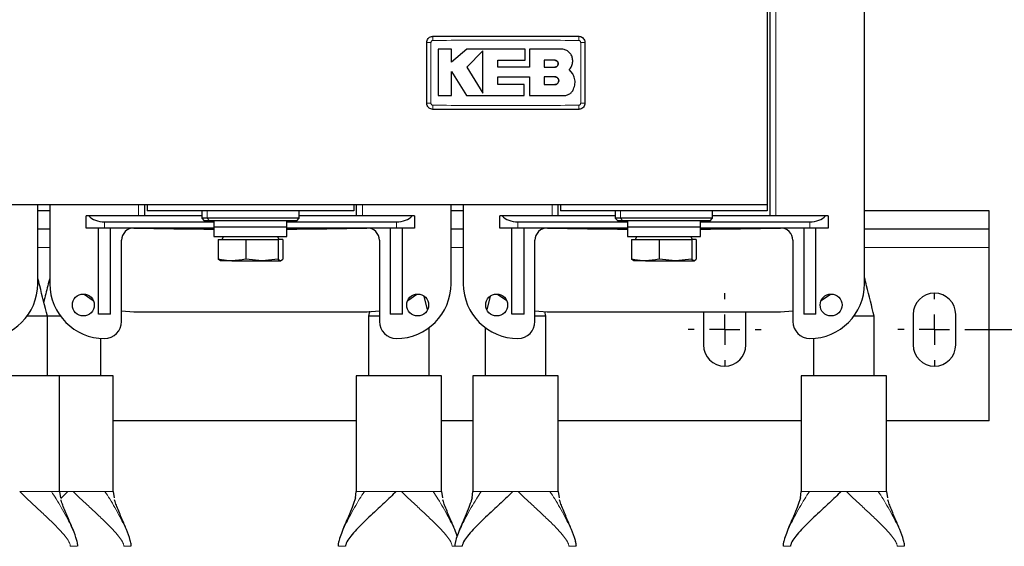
# Model space of a CAD drawing. Header units: millimetres. Extents: x 5 to 418, y 2 to 292.
# Tile 3 of 20: x 76 to 157, y 70 to 113. Entities that reach past the tile are written whole.
import ezdxf

# ---------------------------------------------------------------- set-up
doc = ezdxf.new("R2010")
doc.units = ezdxf.units.MM
doc.layers.add('SLD-0', color=7, linetype='Continuous')
doc.styles.add('SLDTEXTSTYLE0', font='TXT', dxfattribs={"width": 0.605})
doc.dimstyles.new('SLDDIMSTYLE0', dxfattribs={"dimtxt": 3.5, "dimasz": 3.302, "dimexe": 0, "dimexo": 0.0625, "dimgap": 0.875, "dimtad": 1, "dimlfac": 2, "dimrnd": 1e-09, "dimzin": 12, "dimdsep": 46, "dimtxsty": 'SLDTEXTSTYLE0', "dimsah": 1, "dimcen": 0.09, "dimadec": 0, "dimazin": 3, "dimtfac": 1, "dimtofl": 0, "dimtmove": 0, "dimatfit": 3, "dimfxl": 1, "dimfrac": 2, "dimtolj": 1, "dimtzin": 12, "dimarcsym": 0})

# ---------------------------------------------------------------- blocks, each defined once
blk = doc.blocks.new('_D_6')
at = {"layer": 'SLD-0'}
for p, q in [((154.122, 129.989), (166.622, 129.989)), ((165.622, 129.989), (165.622, 87.789)), ((154.122, 87.789), (166.622, 87.789))]:
    blk.add_line(p, q, dxfattribs=at)
for points in [[(165.622, 129.989), (165.114, 126.687), (166.13, 126.687)], [(165.622, 87.789), (166.13, 91.091), (165.114, 91.091)]]:
    blk.add_solid(points, dxfattribs=at)
at = {"layer": 'SLD-0', "insert": (161.11, 104.211), "char_height": 3.5, "attachment_point": 1, "rotation": 90, "style": 'SLDTEXTSTYLE0'}
blk.add_mtext('84,4', dxfattribs=at)
blk = doc.blocks.new('SW_CENTERMARKSYMBOL_2')
at = {"layer": 'SLD-0', "color": 0}
for p, q in [((0, 2.5), (0, 3)), ((0, 0), (0, 1.25)), ((-2.5, 0), (-3, 0)), ((0, 0), (-1.25, 0)), ((0, 0), (0, -1.25)), ((0, 0), (1.25, 0)), ((2.5, 0), (3, 0)), ((0, -2.5), (0, -3))]:
    blk.add_line(p, q, dxfattribs=at)
blk = doc.blocks.new('SW_CENTERMARKSYMBOL_7')
at = {"layer": 'SLD-0', "color": 0}
for p, q in [((0, 2.5), (0, 3)), ((0, 0), (0, 1.25)), ((-2.5, 0), (-3, 0)), ((0, 0), (-1.25, 0)), ((0, 0), (0, -1.25)), ((0, 0), (1.25, 0)), ((2.5, 0), (3, 0)), ((0, -2.5), (0, -3))]:
    blk.add_line(p, q, dxfattribs=at)

msp = doc.modelspace()

# ---------------------------------------------------------------- linework, layer by layer
at = {"color": 7, "linetype": 'Continuous', "lineweight": 25}
for p, q in [((145.3718, 91.5643), (145.3718, 126.2143)), ((137.5718, 120.6393), (137.5718, 97.1393)), ((137.3718, 119.7393), (137.3718, 98.0393)), ((111.4163, 110.8289), (110.3166, 110.8289)), ((111.4163, 109.7625), (111.4163, 110.8289)), ((112.6677, 110.8289), (111.4163, 109.7625)), ((117.4665, 110.8289), (112.6677, 110.8289)), ((113.9794, 110.7099), (112.6677, 109.3606)), ((117.4665, 109.9257), (117.4665, 110.8289)), ((117.814, 110.8289), (117.814, 109.349)), ((120.4589, 110.8289), (117.814, 110.8289)), ((112.6677, 109.3606), (113.9794, 107.2049)), ((115.2242, 109.9257), (117.4665, 109.9257)), ((115.2242, 109.349), (115.2242, 109.9257)), ((117.814, 109.349), (115.2242, 109.349)), ((119.904, 109.9186), (119.0334, 109.9186)), ((119.0334, 109.9186), (119.0334, 109.3606)), ((119.0334, 109.3606), (119.904, 109.3606)), ((111.4156, 109.0117), (112.6262, 107.0222)), ((111.4156, 107.0222), (111.4156, 109.0117)), ((115.2249, 108.5617), (117.814, 108.5617)), ((115.2249, 107.9242), (115.2249, 108.5617)), ((117.814, 108.5617), (117.814, 107.0222)), ((119.0334, 108.5617), (119.0334, 107.9242)), ((119.904, 108.5617), (119.0334, 108.5617)), ((121.3723, 108.8052), (121.0876, 109.1576)), ((117.3766, 107.9242), (115.2249, 107.9242)), ((117.3766, 107.0222), (117.3766, 107.9242)), ((119.0334, 107.9242), (119.904, 107.9242)), ((110.3166, 107.0222), (111.4156, 107.0222)), ((112.6262, 107.0222), (117.3766, 107.0222)), ((117.814, 107.0222), (120.6526, 107.0222)), ((137.3718, 98.0393), (52.3718, 98.0393)), ((77.3718, 91.5643), (77.3718, 98.0393)), ((78.3718, 98.0393), (78.3718, 91.5643)), ((86.1718, 97.1393), (86.1718, 98.0393)), ((86.3718, 98.0393), (86.3718, 97.5393)), ((103.3718, 98.0393), (103.3718, 97.5393)), ((103.5718, 98.0393), (103.5718, 97.1393)), ((111.3718, 91.5643), (111.3718, 98.0393)), ((112.3718, 98.0393), (112.3718, 91.5643)), ((120.1718, 97.1393), (120.1718, 98.0393)), ((120.3718, 98.0393), (120.3718, 97.5393)), ((137.3718, 98.0393), (137.3718, 97.5393)), ((78.3718, 97.5393), (77.3718, 97.5393)), ((103.3718, 97.5393), (86.3718, 97.5393)), ((90.8718, 97.5393), (90.8718, 96.9393)), ((98.8718, 96.9393), (98.8718, 97.5393)), ((112.3718, 97.5393), (111.3718, 97.5393)), ((137.3718, 97.5393), (120.3718, 97.5393)), ((124.8718, 97.5393), (124.8718, 96.9393)), ((132.8718, 96.9393), (132.8718, 97.5393)), ((155.6218, 97.5393), (145.3718, 97.5393)), ((155.6218, 96.0393), (155.6218, 97.5393)), ((81.3718, 96.1393), (81.3718, 97.1393)), ((81.5727, 97.1393), (81.3718, 97.1393)), ((90.8718, 97.1393), (81.5727, 97.1393)), ((82.8718, 96.6393), (91.8718, 96.6393)), ((90.8718, 96.9393), (91.0718, 96.7393)), ((91.3136, 96.9393), (90.8718, 96.9393)), ((91.4915, 96.7393), (91.0718, 96.7393)), ((98.8718, 96.9393), (91.3136, 96.9393)), ((98.6718, 96.7393), (91.4915, 96.7393)), ((91.8718, 96.7393), (91.8718, 96.2393)), ((97.8718, 96.2393), (97.8718, 96.7393)), ((97.8718, 96.6393), (106.8718, 96.6393)), ((98.6718, 96.7393), (98.8718, 96.9393)), ((108.1708, 97.1393), (98.8718, 97.1393)), ((108.3718, 97.1393), (108.1708, 97.1393)), ((108.3718, 97.1393), (108.3718, 96.1393)), ((115.3718, 96.1393), (115.3718, 97.1393)), ((115.5727, 97.1393), (115.3718, 97.1393)), ((124.8718, 97.1393), (115.5727, 97.1393)), ((116.8718, 96.6393), (125.8718, 96.6393)), ((124.8718, 96.9393), (125.0718, 96.7393)), ((125.3136, 96.9393), (124.8718, 96.9393)), ((125.4915, 96.7393), (125.0718, 96.7393)), ((132.8718, 96.9393), (125.3136, 96.9393)), ((132.6718, 96.7393), (125.4915, 96.7393)), ((125.8718, 96.7393), (125.8718, 96.2393)), ((131.8718, 96.2393), (131.8718, 96.7393)), ((131.8718, 96.6393), (140.8718, 96.6393)), ((132.6718, 96.7393), (132.8718, 96.9393)), ((142.1708, 97.1393), (132.8718, 97.1393)), ((142.3718, 97.1393), (142.1708, 97.1393)), ((142.3718, 97.1393), (142.3718, 96.1393)), ((78.3718, 96.0393), (77.3718, 96.0393)), ((82.8718, 96.1393), (81.3718, 96.1393)), ((82.3718, 89.0643), (82.3718, 96.1393)), ((91.8718, 96.1393), (82.8718, 96.1393)), ((83.3718, 89.0643), (83.3718, 96.1393)), ((91.8718, 96.2393), (91.8718, 95.4393)), ((91.8718, 96.2393), (97.8718, 96.2393)), ((97.8718, 95.4393), (97.8718, 96.2393)), ((106.8718, 96.1393), (97.8718, 96.1393)), ((106.3718, 96.1393), (106.3718, 89.0643)), ((108.3718, 96.1393), (106.8718, 96.1393)), ((107.3718, 89.0643), (107.3718, 96.1393)), ((112.3718, 96.0393), (111.3718, 96.0393)), ((116.8718, 96.1393), (115.3718, 96.1393)), ((116.3718, 89.0643), (116.3718, 96.1393)), ((125.8718, 96.1393), (116.8718, 96.1393)), ((117.3718, 89.0643), (117.3718, 96.1393)), ((125.8718, 96.2393), (125.8718, 95.4393)), ((125.8718, 96.2393), (131.8718, 96.2393)), ((131.8718, 95.4393), (131.8718, 96.2393)), ((140.8718, 96.1393), (131.8718, 96.1393)), ((140.3718, 96.1393), (140.3718, 89.0643)), ((142.3718, 96.1393), (140.8718, 96.1393)), ((141.3718, 89.0643), (141.3718, 96.1393)), ((155.6218, 96.0393), (145.3718, 96.0393)), ((155.6218, 94.5393), (155.6218, 96.0393)), ((84.2718, 88.4643), (84.2718, 95.1371)), ((91.8718, 95.4393), (97.8718, 95.4393)), ((92.2031, 95.1893), (92.2031, 93.5801)), ((92.2031, 95.1893), (94.4906, 95.1893)), ((92.6518, 95.4393), (92.5074, 95.1893)), ((94.4906, 95.1893), (94.4906, 93.5801)), ((94.4906, 95.1893), (97.1593, 95.1893)), ((97.2361, 95.1893), (97.0918, 95.4393)), ((97.1593, 95.1893), (97.1593, 93.5801)), ((97.5405, 95.1893), (97.1593, 95.1893)), ((97.5405, 95.1893), (97.5405, 93.5801)), ((105.4718, 95.1371), (105.4718, 88.4643)), ((118.2718, 88.4643), (118.2718, 95.1371)), ((125.8718, 95.4393), (131.8718, 95.4393)), ((126.2031, 95.1893), (126.2031, 93.5801)), ((126.2031, 95.1893), (128.4906, 95.1893)), ((126.6518, 95.4393), (126.5074, 95.1893)), ((128.4906, 95.1893), (128.4906, 93.5801)), ((128.4906, 95.1893), (131.1593, 95.1893)), ((131.2361, 95.1893), (131.0918, 95.4393)), ((131.1593, 95.1893), (131.1593, 93.5801)), ((131.5405, 95.1893), (131.1593, 95.1893)), ((131.5405, 95.1893), (131.5405, 93.5801)), ((139.4718, 95.1371), (139.4718, 88.4643)), ((155.6218, 80.2893), (155.6218, 94.5393)), ((92.3937, 93.4393), (92.2031, 93.5801)), ((93.3468, 93.4393), (92.3718, 93.4393)), ((93.3468, 93.4393), (95.825, 93.4393)), ((95.825, 93.4393), (94.4906, 93.5801)), ((97.1593, 93.5801), (95.825, 93.4393)), ((95.825, 93.4393), (97.3499, 93.4393)), ((97.1593, 93.5801), (97.3499, 93.4393)), ((97.3499, 93.4393), (97.5405, 93.5801)), ((126.3937, 93.4393), (126.2031, 93.5801)), ((127.3468, 93.4393), (126.3718, 93.4393)), ((127.3468, 93.4393), (129.825, 93.4393)), ((129.825, 93.4393), (128.4906, 93.5801)), ((131.1593, 93.5801), (129.825, 93.4393)), ((129.825, 93.4393), (131.3499, 93.4393)), ((131.1593, 93.5801), (131.3499, 93.4393)), ((131.3499, 93.4393), (131.5405, 93.5801)), ((81.1819, 90.7123), (81.9437, 90.181)), ((107.7998, 90.181), (108.5617, 90.7123)), ((115.1819, 90.7123), (115.9437, 90.181)), ((141.7998, 90.181), (142.5617, 90.7123)), ((109.4322, 89.4445), (109.1612, 90.5196)), ((114.5824, 90.5196), (114.3113, 89.4445)), ((84.2718, 89.3417), (85.2718, 89.2643)), ((85.2718, 89.2643), (104.4718, 89.2643)), ((104.4718, 89.2643), (105.4718, 89.3417)), ((104.6744, 89.2975), (104.5716, 88.8893)), ((118.2718, 89.3417), (119.2718, 89.2643)), ((119.172, 88.8893), (119.0705, 89.2922)), ((119.2718, 89.2643), (138.4718, 89.2643)), ((132.1363, 89.2643), (132.1218, 89.0393)), ((135.6218, 89.0393), (135.6073, 89.2643)), ((138.4718, 89.2643), (139.4718, 89.3417)), ((78.1718, 88.8893), (76.4904, 88.8893)), ((78.1718, 83.9893), (78.1718, 88.9448)), ((79.2532, 88.8893), (78.1718, 88.8893)), ((83.3718, 89.0643), (82.3718, 89.0643)), ((104.5719, 88.9448), (104.5719, 83.9893)), ((105.4718, 88.8893), (104.5719, 88.8893)), ((106.3718, 89.0643), (106.3718, 89.0644)), ((107.3718, 89.0643), (106.3718, 89.0643)), ((107.3718, 89.0644), (107.3718, 89.0643)), ((117.3718, 89.0643), (116.3718, 89.0643)), ((119.1717, 88.8893), (118.2718, 88.8893)), ((119.1717, 83.9893), (119.1717, 88.9448)), ((132.1218, 89.0393), (132.1218, 86.5393)), ((135.6218, 86.5393), (135.6218, 89.0393)), ((141.3718, 89.0643), (140.3718, 89.0643)), ((146.1718, 88.8893), (144.4904, 88.8893)), ((146.1718, 83.9893), (146.1718, 88.9448)), ((149.3718, 89.0393), (149.3718, 86.5393)), ((152.8718, 86.5393), (152.8718, 89.0393)), ((109.5719, 83.9893), (109.5719, 87.9644)), ((114.1717, 87.9644), (114.1717, 83.9893)), ((82.5718, 83.9893), (82.5718, 87.0744)), ((141.1718, 87.0744), (141.1718, 83.9893)), ((79.1718, 83.9893), (72.1718, 83.9893)), ((79.1718, 74.4828), (79.1718, 83.9893)), ((83.5718, 83.9893), (79.1718, 83.9893)), ((83.5718, 74.4828), (83.5718, 83.9893)), ((103.5719, 83.9893), (103.5719, 74.4828)), ((110.5719, 83.9893), (103.5719, 83.9893)), ((110.5719, 74.4828), (110.5719, 83.9893)), ((113.1717, 83.9893), (113.1717, 74.4828)), ((120.1717, 83.9893), (113.1717, 83.9893)), ((120.1717, 74.4828), (120.1717, 83.9893)), ((140.1718, 83.9893), (140.1718, 74.4828)), ((147.1718, 83.9893), (140.1718, 83.9893)), ((147.1718, 74.4828), (147.1718, 83.9893)), ((103.5719, 80.2893), (83.5718, 80.2893)), ((113.1717, 80.2893), (110.5719, 80.2893)), ((140.1718, 80.2893), (120.1717, 80.2893)), ((155.6218, 80.2893), (147.1718, 80.2893)), ((79.1718, 74.4893), (79.2601, 73.9741)), ((83.5718, 74.4893), (83.6601, 73.9741)), ((103.4984, 73.973), (103.5719, 74.4893)), ((110.5719, 74.4893), (110.6602, 73.9741)), ((113.0983, 73.973), (113.1717, 74.4893)), ((120.1717, 74.4893), (120.26, 73.9741)), ((140.0983, 73.973), (140.1718, 74.4893)), ((147.1718, 74.4893), (147.2601, 73.9741))]:
    msp.add_line(p, q, dxfattribs=at)
at = {"color": 7, "linetype": 'Continuous', "lineweight": 18}
for p, q in [((138.0718, 120.6393), (138.0718, 97.1393)), ((85.6718, 97.1393), (85.6718, 98.0393)), ((104.0718, 98.0393), (104.0718, 97.1393)), ((119.6718, 97.1393), (119.6718, 98.0393)), ((91.3136, 97.5393), (91.3136, 96.9393)), ((125.3136, 97.5393), (125.3136, 96.9393)), ((82.8718, 96.1393), (82.8718, 96.6393)), ((91.4915, 96.7393), (91.3136, 96.9393)), ((106.8718, 96.1393), (106.8718, 96.6393)), ((116.8718, 96.1393), (116.8718, 96.6393)), ((125.4915, 96.7393), (125.3136, 96.9393)), ((140.8718, 96.1393), (140.8718, 96.6393)), ((78.3718, 94.5393), (77.3718, 94.5393)), ((112.3718, 94.5393), (111.3718, 94.5393)), ((155.6218, 94.5393), (145.3718, 94.5393)), ((78.5033, 74.4893), (78.6176, 74.4893)), ((79.1718, 74.4893), (79.852, 74.4893)), ((79.852, 74.4893), (80.2916, 74.4893)), ((82.9033, 74.4893), (83.0176, 74.4893)), ((104.1261, 74.4893), (104.2403, 74.4893)), ((106.8521, 74.4893), (107.2916, 74.4893)), ((109.9034, 74.4893), (110.0177, 74.4893)), ((113.7259, 74.4893), (113.8401, 74.4893)), ((116.4519, 74.4893), (116.8915, 74.4893)), ((119.5033, 74.4893), (119.6175, 74.4893)), ((140.726, 74.4893), (140.8402, 74.4893)), ((143.452, 74.4893), (143.8916, 74.4893)), ((146.5033, 74.4893), (146.6176, 74.4893))]:
    msp.add_line(p, q, dxfattribs=at)
at = {"color": 7, "linetype": 'Continuous', "lineweight": 25}
for centre in [(81.1218, 89.8143), (108.6218, 89.8143), (115.1218, 89.8143), (142.6218, 89.8143)]:
    msp.add_circle(centre, 0.9, dxfattribs=at)
at = {"color": 7, "linetype": 'Continuous', "lineweight": 18}
for centre, radius, start, end in [((116.9113, 111.6304), 7.0443, 177.893356, 180.691343), ((114.8361, 111.6304), 7.0405, 359.308295, 2.107774), ((109.6307, 104.1465), 7.2475, 89.32804, 92.047543), ((122.1128, 104.1513), 7.2426, 87.951097, 90.672402), ((109.6307, 113.6274), 7.2426, 267.951097, 270.672402), ((116.9075, 106.1483), 7.0405, 179.308295, 182.107774), ((114.8322, 106.1483), 7.0443, 357.893356, 0.691343), ((122.1128, 113.6322), 7.2475, 269.32804, 272.047543)]:
    msp.add_arc(centre, radius, start, end, dxfattribs=at)
at = {"color": 7, "linetype": 'Continuous', "lineweight": 25}
for centre, radius, start, end in [((85.2718, 95.1371), 1, 88.833346, 180), ((94.8718, 566.5393), 470.5, 268.833346, 269.634668), ((94.8718, 566.5393), 470.5, 270.365332, 271.166654), ((104.4718, 95.1371), 1, 0, 91.166654), ((119.2718, 95.1371), 1, 88.833346, 180), ((128.8718, 566.5393), 470.5, 268.833346, 269.634668), ((128.8718, 566.5393), 470.5, 270.365332, 271.166654), ((138.4718, 95.1371), 1, 0, 91.166654), ((72.8718, 91.5643), 4.5, 270, 0), ((82.8718, 91.5643), 4.5, 180, 270), ((106.8718, 91.5643), 4.5, 270, 0), ((116.8718, 91.5643), 4.5, 180, 270), ((140.8718, 91.5643), 4.5, 270, 0), ((151.1218, 89.0393), 1.75, 0, 180), ((82.8718, 88.4643), 1.4, 270, 0), ((106.8718, 88.4643), 1.4, 180, 270), ((116.8718, 88.4643), 1.4, 270, 0), ((140.8718, 88.4643), 1.4, 180, 270), ((133.8718, 86.5393), 1.75, 180, 0), ((151.1218, 86.5393), 1.75, 180, 0)]:
    msp.add_arc(centre, radius, start, end, dxfattribs=at)
for centre, start_param, end_param in [((82.8718, 97.6393), 3.6651914, 4.712389), ((106.8718, 97.6393), 4.712389, 5.7595865), ((116.8718, 97.6393), 3.6651914, 4.712389), ((140.8718, 97.6393), 4.712389, 5.7595865)]:
    msp.add_ellipse(centre, major_axis=(1.5, 0), ratio=0.6666667, start_param=start_param, end_param=end_param, dxfattribs=at)
for points, knots in [([(109.3718, 111.3893), (109.3773, 111.4455), (109.3884, 111.558), (109.4746, 111.7078), (109.6014, 111.8209), (109.742, 111.8808), (109.8349, 111.8869), (109.8718, 111.8893)], [0, 0, 0, 0, 0.2146728, 0.4293525, 0.6440267, 0.8586958, 1, 1, 1, 1]), ([(109.8718, 111.8893), (111.8716, 111.8893), (115.8716, 111.8893), (119.8716, 111.8893), (121.8718, 111.8893)], [0, 0, 0, 0, 0.49996096, 1, 1, 1, 1]), ([(121.8718, 111.8893), (121.928, 111.8838), (122.0404, 111.8728), (122.1902, 111.7866), (122.3033, 111.6597), (122.3632, 111.5191), (122.3694, 111.4262), (122.3718, 111.3893)], [0, 0, 0, 0, 0.2146723, 0.429352, 0.6440261, 0.8586954, 1, 1, 1, 1]), ([(109.3718, 106.3893), (109.3718, 106.921), (109.3718, 108.0201), (109.3718, 109.6868), (109.3718, 110.8218), (109.3718, 111.3893)], [0, 0, 0, 0, 0.3189773, 0.6594761, 1, 1, 1, 1]), ([(122.3718, 111.3893), (122.3718, 110.8577), (122.3718, 109.7586), (122.3718, 108.0919), (122.3718, 106.9569), (122.3718, 106.3893)], [0, 0, 0, 0, 0.3189773, 0.6594761, 1, 1, 1, 1]), ([(110.3166, 110.8289), (110.3166, 110.3083), (110.3166, 109.0395), (110.3166, 107.7705), (110.3166, 107.0222)], [0, 0, 0, 0, 0.410329, 1, 1, 1, 1]), ([(113.9794, 107.2049), (113.9794, 107.7253), (113.9794, 108.8935), (113.9794, 110.062), (113.9794, 110.7099)], [0, 0, 0, 0, 0.445477, 1, 1, 1, 1]), ([(121.3723, 109.9156), (121.3622, 110.0182), (121.342, 110.2235), (121.1847, 110.4971), (120.953, 110.7037), (120.6962, 110.8133), (120.5264, 110.8245), (120.4589, 110.8289)], [0, 0, 0, 0, 0.2145899, 0.4291787, 0.6437974, 0.8584406, 1, 1, 1, 1]), ([(119.904, 109.3606), (119.9354, 109.3637), (119.9982, 109.3699), (120.0818, 109.4181), (120.1453, 109.4891), (120.1815, 109.5776), (120.1863, 109.673), (120.1593, 109.7646), (120.1035, 109.8421), (120.0254, 109.8965), (119.9545, 109.9169), (119.9137, 109.9182), (119.904, 109.9186)], [0, 0, 0, 0, 0.107578, 0.2151551, 0.3227414, 0.4302646, 0.5376805, 0.6449865, 0.7522129, 0.8594106, 0.9666404, 1, 1, 1, 1]), ([(119.904, 109.9186), (119.9353, 109.9155), (119.998, 109.9093), (120.0815, 109.8612), (120.145, 109.7905), (120.1813, 109.7021), (120.1864, 109.6069), (120.1597, 109.5153), (120.1042, 109.4377), (120.0261, 109.383), (119.955, 109.3623), (119.9138, 109.3609), (119.904, 109.3606)], [0, 0, 0, 0, 0.1073343, 0.2146721, 0.3219288, 0.4291301, 0.5363387, 0.6436098, 0.7509827, 0.8584684, 0.9660383, 1, 1, 1, 1]), ([(121.0876, 109.1576), (121.1573, 109.242), (121.2966, 109.4108), (121.3753, 109.6869), (121.3731, 109.8556), (121.3723, 109.9156)], [0, 0, 0, 0, 0.39196522, 0.78394452, 1, 1, 1, 1]), ([(119.904, 107.9242), (119.9398, 107.9277), (120.0115, 107.9348), (120.1069, 107.9897), (120.1794, 108.0706), (120.2209, 108.1716), (120.2266, 108.2804), (120.1961, 108.385), (120.1327, 108.4737), (120.0435, 108.5362), (119.9622, 108.5598), (119.9152, 108.5614), (119.904, 108.5617)], [0, 0, 0, 0, 0.1073587, 0.2147209, 0.322003, 0.4292233, 0.5364372, 0.6436972, 0.7510459, 0.8585026, 0.9660513, 1, 1, 1, 1]), ([(119.904, 108.5617), (119.9398, 108.5582), (120.0116, 108.5511), (120.1071, 108.4961), (120.1797, 108.415), (120.221, 108.3138), (120.2266, 108.2048), (120.1957, 108.1002), (120.1321, 108.0116), (120.0428, 107.9495), (119.9618, 107.9261), (119.915, 107.9246), (119.904, 107.9242)], [0, 0, 0, 0, 0.1075789, 0.2151577, 0.3227289, 0.4302244, 0.537613, 0.6449022, 0.752128, 0.8593402, 0.9665939, 1, 1, 1, 1]), ([(121.4358, 107.5481), (121.4862, 107.6887), (121.5868, 107.9698), (121.5587, 108.4203), (121.433, 108.6798), (121.3723, 108.8052)], [0, 0, 0, 0, 0.3407821, 0.6815687, 1, 1, 1, 1]), ([(120.6526, 107.0222), (120.7478, 107.0316), (120.9381, 107.0502), (121.1905, 107.1963), (121.3545, 107.375), (121.4153, 107.5045), (121.4358, 107.5481)], [0, 0, 0, 0, 0.2851253, 0.5702516, 0.8553553, 1, 1, 1, 1]), ([(109.8718, 105.8893), (109.8156, 105.8949), (109.7032, 105.9059), (109.5533, 105.9921), (109.4403, 106.119), (109.3803, 106.2596), (109.3742, 106.3525), (109.3718, 106.3893)], [0, 0, 0, 0, 0.2146723, 0.429352, 0.6440261, 0.8586954, 1, 1, 1, 1]), ([(122.3718, 106.3893), (122.3663, 106.3331), (122.3552, 106.2207), (122.269, 106.0709), (122.1422, 105.9578), (122.0016, 105.8979), (121.9087, 105.8918), (121.8718, 105.8893)], [0, 0, 0, 0, 0.2146728, 0.4293525, 0.6440267, 0.8586958, 1, 1, 1, 1]), ([(121.8718, 105.8893), (119.8719, 105.8893), (115.8719, 105.8893), (111.8719, 105.8893), (109.8718, 105.8893)], [0, 0, 0, 0, 0.49996096, 1, 1, 1, 1]), ([(93.3468, 93.4393), (93.0573, 93.4551), (92.6736, 93.476), (92.2958, 93.5596), (92.2031, 93.5801)], [0, 0, 0, 0, 0.7546146, 1, 1, 1, 1]), ([(94.4906, 93.5801), (94.4788, 93.5774), (94.1018, 93.4912), (93.7183, 93.4649), (93.3468, 93.4393)], [0, 0, 0, 0, 0.0314494, 1, 1, 1, 1]), ([(127.3468, 93.4393), (127.0573, 93.4551), (126.6736, 93.476), (126.2958, 93.5596), (126.2031, 93.5801)], [0, 0, 0, 0, 0.7546146, 1, 1, 1, 1]), ([(128.4906, 93.5801), (128.4788, 93.5774), (128.1018, 93.4912), (127.7183, 93.4649), (127.3468, 93.4393)], [0, 0, 0, 0, 0.0314494, 1, 1, 1, 1]), ([(78.1721, 88.8893), (77.9609, 89.7219), (77.6919, 90.7824), (77.4284, 91.8465), (77.3718, 92.0752)], [0, 0, 0, 0, 0.78509595, 1, 1, 1, 1]), ([(78.3718, 92.0752), (78.3152, 91.8465), (78.1505, 91.1804), (77.9822, 90.5166), (77.8718, 90.0808)], [0, 0, 0, 0, 0.343386, 1, 1, 1, 1]), ([(146.1721, 88.8893), (145.9609, 89.7219), (145.6919, 90.7824), (145.4284, 91.8465), (145.3718, 92.0752)], [0, 0, 0, 0, 0.7850959, 1, 1, 1, 1]), ([(79.852, 74.4893), (79.6921, 74.3317), (79.4866, 74.1291), (79.3082, 73.9615), (79.2686, 73.9244)], [0, 0, 0, 0, 0.7782457, 1, 1, 1, 1]), ([(80.6718, 69.9893), (80.6703, 70.0242), (80.6631, 70.1965), (80.5364, 70.6898), (80.2755, 71.3817), (79.8911, 72.2751), (79.5685, 73.0265), (79.3632, 73.5588), (79.3045, 73.7521), (79.2899, 73.8004)], [0, 0, 0, 0, 0.0214564, 0.1059283, 0.3421868, 0.5967274, 0.8713549, 0.9678498, 1, 1, 1, 1]), ([(85.0718, 69.9893), (85.0703, 70.0242), (85.0631, 70.1965), (84.9364, 70.6898), (84.6755, 71.3817), (84.2911, 72.2751), (83.9685, 73.0265), (83.7632, 73.5588), (83.7045, 73.7521), (83.6899, 73.8004)], [0, 0, 0, 0, 0.02145639, 0.10592831, 0.34218682, 0.59672738, 0.87135491, 0.96784983, 1, 1, 1, 1]), ([(103.5074, 73.9736), (103.4753, 73.8664), (103.3731, 73.5249), (103.1445, 72.9552), (102.7794, 72.1046), (102.4266, 71.2885), (102.1827, 70.5982), (102.1016, 70.2635), (102.076, 70.0995), (102.0732, 70.0242), (102.0719, 69.9893)], [0, 0, 0, 0, 0.06830157, 0.21761757, 0.42543919, 0.75187574, 0.89778645, 0.955479, 0.97935314, 1, 1, 1, 1]), ([(106.8521, 74.4893), (106.6949, 74.335), (106.3515, 73.9979), (105.8578, 73.5369), (105.3151, 73.0334), (104.7482, 72.5071), (104.1578, 71.9449), (103.6113, 71.397), (103.1536, 70.8816), (102.8592, 70.4854), (102.7267, 70.2031), (102.6928, 70.0669), (102.6899, 70.0136), (102.6885, 69.9893)], [0, 0, 0, 0, 0.0781751, 0.1708052, 0.2771574, 0.4146444, 0.5569813, 0.7123044, 0.8466449, 0.9455916, 0.9812776, 0.991458, 1, 1, 1, 1]), ([(111.8792, 70.7835), (111.8138, 70.9767), (111.6389, 71.4938), (111.2892, 72.2702), (110.9687, 73.0269), (110.7633, 73.5588), (110.7046, 73.7521), (110.6899, 73.8004)], [0, 0, 0, 0, 0.187573, 0.5019413, 0.8411179, 0.9602932, 1, 1, 1, 1]), ([(113.1072, 73.9736), (113.0752, 73.8664), (112.973, 73.5249), (112.7444, 72.9552), (112.3793, 72.1046), (112.0264, 71.2885), (111.7825, 70.5982), (111.7014, 70.2635), (111.6758, 70.0995), (111.673, 70.0242), (111.6717, 69.9893)], [0, 0, 0, 0, 0.0683016, 0.2176176, 0.4254392, 0.7518757, 0.8977864, 0.955479, 0.9793531, 1, 1, 1, 1]), ([(116.4519, 74.4893), (116.2947, 74.335), (115.9513, 73.9979), (115.4577, 73.5369), (114.915, 73.0334), (114.348, 72.5071), (113.7576, 71.9449), (113.2111, 71.397), (112.7534, 70.8816), (112.4591, 70.4854), (112.3266, 70.2031), (112.2926, 70.0669), (112.2897, 70.0136), (112.2884, 69.9893)], [0, 0, 0, 0, 0.07817512, 0.17080517, 0.2771574, 0.41464436, 0.55698126, 0.71230435, 0.84664485, 0.94559162, 0.98127761, 0.99145798, 1, 1, 1, 1]), ([(121.6717, 69.9893), (121.6702, 70.0242), (121.663, 70.1965), (121.5363, 70.6898), (121.2754, 71.3817), (120.891, 72.2751), (120.5684, 73.0265), (120.3631, 73.5588), (120.3044, 73.7521), (120.2898, 73.8004)], [0, 0, 0, 0, 0.0214564, 0.1059283, 0.3421868, 0.5967274, 0.8713549, 0.9678498, 1, 1, 1, 1]), ([(140.1073, 73.9736), (140.0753, 73.8664), (139.9731, 73.5249), (139.7445, 72.9552), (139.3793, 72.1046), (139.0265, 71.2885), (138.7826, 70.5982), (138.7015, 70.2635), (138.6759, 70.0995), (138.6731, 70.0242), (138.6718, 69.9893)], [0, 0, 0, 0, 0.0683016, 0.2176176, 0.4254392, 0.7518757, 0.8977864, 0.955479, 0.9793531, 1, 1, 1, 1]), ([(143.452, 74.4893), (143.2948, 74.335), (142.9514, 73.9979), (142.4577, 73.5369), (141.915, 73.0334), (141.3481, 72.5071), (140.7577, 71.9449), (140.2112, 71.397), (139.7535, 70.8816), (139.4592, 70.4854), (139.3267, 70.2031), (139.2927, 70.0669), (139.2898, 70.0136), (139.2885, 69.9893)], [0, 0, 0, 0, 0.0781751, 0.1708052, 0.2771574, 0.4146444, 0.5569813, 0.7123044, 0.8466449, 0.9455916, 0.9812776, 0.991458, 1, 1, 1, 1]), ([(148.6718, 69.9893), (148.6703, 70.0242), (148.6631, 70.1965), (148.5364, 70.6898), (148.2755, 71.3817), (147.8911, 72.2751), (147.5685, 73.0265), (147.3632, 73.5588), (147.3045, 73.7521), (147.2899, 73.8004)], [0, 0, 0, 0, 0.0214564, 0.1059283, 0.3421868, 0.5967274, 0.8713549, 0.9678498, 1, 1, 1, 1])]:
    msp.add_open_spline(points, degree=3, knots=knots, dxfattribs=at)
at = {"color": 7, "linetype": 'Continuous', "lineweight": 18}
for points, knots in [([(109.7157, 111.3935), (109.71, 110.8251), (109.6985, 109.6881), (109.6991, 108.0186), (109.7103, 106.9176), (109.7157, 106.3852)], [0, 0, 0, 0, 0.3404989, 0.6810495, 1, 1, 1, 1]), ([(109.8675, 111.5454), (109.8564, 111.5445), (109.8284, 111.5424), (109.7861, 111.5238), (109.7477, 111.4895), (109.7213, 111.4443), (109.7176, 111.4104), (109.7157, 111.3935)], [0, 0, 0, 0, 0.140567, 0.3553278, 0.5708439, 0.7860438, 1, 1, 1, 1]), ([(121.876, 111.5454), (119.8745, 111.5657), (115.8716, 111.6063), (111.8688, 111.5657), (109.8675, 111.5454)], [0, 0, 0, 0, 0.5000392, 1, 1, 1, 1]), ([(122.0278, 111.3935), (122.027, 111.4046), (122.0248, 111.4326), (122.0063, 111.475), (121.972, 111.5134), (121.9269, 111.5398), (121.8929, 111.5435), (121.876, 111.5454)], [0, 0, 0, 0, 0.1406569, 0.3555039, 0.5710329, 0.7861716, 1, 1, 1, 1]), ([(122.0278, 106.3852), (122.0336, 106.9536), (122.045, 108.0905), (122.0445, 109.7601), (122.0333, 110.861), (122.0278, 111.3935)], [0, 0, 0, 0, 0.3404989, 0.6810495, 1, 1, 1, 1]), ([(109.7157, 106.3852), (109.7166, 106.3741), (109.7188, 106.3461), (109.7373, 106.3037), (109.7716, 106.2653), (109.8167, 106.2389), (109.8506, 106.2351), (109.8675, 106.2333)], [0, 0, 0, 0, 0.1406569, 0.3555039, 0.5710329, 0.7861716, 1, 1, 1, 1]), ([(109.8675, 106.2333), (111.8691, 106.213), (115.8719, 106.1724), (119.8748, 106.213), (121.876, 106.2333)], [0, 0, 0, 0, 0.50003915, 1, 1, 1, 1]), ([(121.876, 106.2333), (121.8871, 106.2341), (121.9152, 106.2363), (121.9575, 106.2549), (121.9959, 106.2892), (122.0222, 106.3343), (122.026, 106.3683), (122.0278, 106.3852)], [0, 0, 0, 0, 0.140567, 0.3553278, 0.5708439, 0.7860438, 1, 1, 1, 1]), ([(80.0551, 69.9893), (80.0529, 70.0208), (80.0478, 70.092), (80.0077, 70.2203), (79.8788, 70.4951), (79.5894, 70.8814), (79.1326, 71.397), (78.5371, 71.9937), (77.847, 72.6465), (77.1417, 73.2995), (76.4946, 73.8994), (76.079, 74.3059), (75.8916, 74.4893)], [0, 0, 0, 0, 0.0110996, 0.0251122, 0.0544434, 0.1534189, 0.2877984, 0.4431666, 0.623911, 0.7927961, 0.9065374, 1, 1, 1, 1]), ([(80.6718, 69.9893), (80.6694, 70.0349), (80.6641, 70.1387), (80.6244, 70.3352), (80.5214, 70.6986), (80.3266, 71.19), (80.0502, 71.7944), (79.714, 72.457), (79.3296, 73.1541), (78.9337, 73.8302), (78.6365, 74.2854), (78.5033, 74.4893)], [0, 0, 0, 0, 0.0195663, 0.0445543, 0.0957599, 0.2199213, 0.3573713, 0.5089345, 0.6926125, 0.8623075, 1, 1, 1, 1]), ([(84.4551, 69.9893), (84.4529, 70.0208), (84.4478, 70.092), (84.4077, 70.2203), (84.2788, 70.4951), (83.9894, 70.8814), (83.5326, 71.397), (82.9371, 71.9937), (82.247, 72.6465), (81.5417, 73.2995), (80.8946, 73.8994), (80.479, 74.3059), (80.2916, 74.4893)], [0, 0, 0, 0, 0.0110996, 0.0251122, 0.0544434, 0.1534189, 0.2877984, 0.4431666, 0.623911, 0.7927961, 0.9065374, 1, 1, 1, 1]), ([(85.0718, 69.9893), (85.0694, 70.0349), (85.0641, 70.1387), (85.0244, 70.3352), (84.9214, 70.6986), (84.7266, 71.19), (84.4502, 71.7944), (84.114, 72.457), (83.7296, 73.1541), (83.3337, 73.8302), (83.0365, 74.2854), (82.9033, 74.4893)], [0, 0, 0, 0, 0.0195663, 0.0445543, 0.0957599, 0.2199213, 0.3573713, 0.5089345, 0.6926125, 0.8623075, 1, 1, 1, 1]), ([(102.0719, 69.9893), (102.0742, 70.0349), (102.0795, 70.1387), (102.1192, 70.3352), (102.2222, 70.6986), (102.4171, 71.19), (102.6935, 71.7944), (103.0297, 72.457), (103.4141, 73.1541), (103.81, 73.8302), (104.1072, 74.2854), (104.2403, 74.4893)], [0, 0, 0, 0, 0.0195663, 0.0445543, 0.0957599, 0.2199213, 0.3573713, 0.5089345, 0.6926125, 0.8623075, 1, 1, 1, 1]), ([(111.4552, 69.9893), (111.4529, 70.0208), (111.4478, 70.092), (111.4078, 70.2203), (111.2789, 70.4951), (110.9894, 70.8814), (110.5327, 71.397), (109.9372, 71.9937), (109.2471, 72.6465), (108.5418, 73.2995), (107.8947, 73.8994), (107.4791, 74.3059), (107.2916, 74.4893)], [0, 0, 0, 0, 0.0110996, 0.0251122, 0.0544434, 0.1534189, 0.2877984, 0.4431666, 0.623911, 0.7927961, 0.9065374, 1, 1, 1, 1]), ([(111.8769, 70.7773), (111.8295, 70.9078), (111.7006, 71.2631), (111.449, 71.7915), (111.1145, 72.4581), (110.7295, 73.1538), (110.3338, 73.8302), (110.0366, 74.2854), (109.9034, 74.4893)], [0, 0, 0, 0, 0.0927555, 0.25261217, 0.42888262, 0.64250325, 0.83986128, 1, 1, 1, 1]), ([(111.6717, 69.9893), (111.674, 70.0349), (111.6794, 70.1387), (111.7191, 70.3352), (111.8221, 70.6986), (112.0169, 71.19), (112.2933, 71.7944), (112.6295, 72.457), (113.0139, 73.1541), (113.4098, 73.8302), (113.707, 74.2854), (113.8401, 74.4893)], [0, 0, 0, 0, 0.01956634, 0.04455426, 0.09575986, 0.2199213, 0.35737133, 0.50893446, 0.69261253, 0.86230746, 1, 1, 1, 1]), ([(121.055, 69.9893), (121.0528, 70.0208), (121.0477, 70.092), (121.0077, 70.2203), (120.8787, 70.4951), (120.5893, 70.8814), (120.1326, 71.397), (119.537, 71.9937), (118.8469, 72.6465), (118.1417, 73.2995), (117.4945, 73.8994), (117.0789, 74.3059), (116.8915, 74.4893)], [0, 0, 0, 0, 0.0110996, 0.0251122, 0.0544434, 0.1534189, 0.2877984, 0.4431666, 0.623911, 0.7927961, 0.9065374, 1, 1, 1, 1]), ([(121.6717, 69.9893), (121.6694, 70.0349), (121.664, 70.1387), (121.6244, 70.3352), (121.5213, 70.6986), (121.3265, 71.19), (121.0501, 71.7944), (120.7139, 72.457), (120.3295, 73.1541), (119.9336, 73.8302), (119.6364, 74.2854), (119.5033, 74.4893)], [0, 0, 0, 0, 0.0195663, 0.0445543, 0.0957599, 0.2199213, 0.3573713, 0.5089345, 0.6926125, 0.8623075, 1, 1, 1, 1]), ([(138.6718, 69.9893), (138.6741, 70.0349), (138.6794, 70.1387), (138.7191, 70.3352), (138.8222, 70.6986), (139.017, 71.19), (139.2934, 71.7944), (139.6296, 72.457), (140.014, 73.1541), (140.4099, 73.8302), (140.7071, 74.2854), (140.8402, 74.4893)], [0, 0, 0, 0, 0.0195663, 0.0445543, 0.0957599, 0.2199213, 0.3573713, 0.5089345, 0.6926125, 0.8623075, 1, 1, 1, 1]), ([(148.0551, 69.9893), (148.0529, 70.0208), (148.0478, 70.092), (148.0077, 70.2203), (147.8788, 70.4951), (147.5894, 70.8814), (147.1326, 71.397), (146.5371, 71.9937), (145.847, 72.6465), (145.1417, 73.2995), (144.4946, 73.8994), (144.079, 74.3059), (143.8916, 74.4893)], [0, 0, 0, 0, 0.0110996, 0.0251122, 0.0544434, 0.1534189, 0.2877984, 0.4431666, 0.623911, 0.7927961, 0.9065374, 1, 1, 1, 1]), ([(148.6718, 69.9893), (148.6694, 70.0349), (148.6641, 70.1387), (148.6244, 70.3352), (148.5214, 70.6986), (148.3266, 71.19), (148.0502, 71.7944), (147.714, 72.457), (147.3296, 73.1541), (146.9337, 73.8302), (146.6365, 74.2854), (146.5033, 74.4893)], [0, 0, 0, 0, 0.0195663, 0.0445543, 0.0957599, 0.2199213, 0.3573713, 0.5089345, 0.6926125, 0.8623075, 1, 1, 1, 1]), ([(111.6717, 69.9893), (111.6608, 69.9893), (111.5947, 69.9893), (111.5187, 69.9893), (111.4552, 69.9893)], [0, 0, 0, 0, 0.1648006, 1, 1, 1, 1])]:
    msp.add_open_spline(points, degree=3, knots=knots, dxfattribs=at)
for points in [[(75.8916, 74.4893), (76.1467, 74.4893), (76.657, 74.4893), (77.3698, 74.4893), (78.0113, 74.4893), (78.3393, 74.4893), (78.5033, 74.4893)], [(78.6176, 74.4893), (78.7778, 74.4893), (79.0982, 74.4893), (79.1473, 74.4893), (79.1718, 74.4893)], [(80.2916, 74.4893), (80.5467, 74.4893), (81.057, 74.4893), (81.7698, 74.4893), (82.4113, 74.4893), (82.7393, 74.4893), (82.9033, 74.4893)], [(83.0176, 74.4893), (83.1778, 74.4893), (83.4982, 74.4893), (83.5473, 74.4893), (83.5718, 74.4893)], [(103.5719, 74.4893), (103.5964, 74.4893), (103.6454, 74.4893), (103.9659, 74.4893), (104.1261, 74.4893)], [(104.2403, 74.4893), (104.4043, 74.4893), (104.7324, 74.4893), (105.3738, 74.4893), (106.0866, 74.4893), (106.5969, 74.4893), (106.8521, 74.4893)], [(107.2916, 74.4893), (107.5468, 74.4893), (108.0571, 74.4893), (108.7699, 74.4893), (109.4114, 74.4893), (109.7394, 74.4893), (109.9034, 74.4893)], [(110.0177, 74.4893), (110.1779, 74.4893), (110.4983, 74.4893), (110.5473, 74.4893), (110.5719, 74.4893)], [(113.1717, 74.4893), (113.1962, 74.4893), (113.2453, 74.4893), (113.5657, 74.4893), (113.7259, 74.4893)], [(113.8401, 74.4893), (114.0042, 74.4893), (114.3322, 74.4893), (114.9737, 74.4893), (115.6864, 74.4893), (116.1968, 74.4893), (116.4519, 74.4893)], [(116.8915, 74.4893), (117.1466, 74.4893), (117.657, 74.4893), (118.3697, 74.4893), (119.0112, 74.4893), (119.3392, 74.4893), (119.5033, 74.4893)], [(119.6175, 74.4893), (119.7777, 74.4893), (120.0981, 74.4893), (120.1472, 74.4893), (120.1717, 74.4893)], [(140.1718, 74.4893), (140.1963, 74.4893), (140.2453, 74.4893), (140.5658, 74.4893), (140.726, 74.4893)], [(140.8402, 74.4893), (141.0042, 74.4893), (141.3323, 74.4893), (141.9738, 74.4893), (142.6865, 74.4893), (143.1969, 74.4893), (143.452, 74.4893)], [(143.8916, 74.4893), (144.1467, 74.4893), (144.657, 74.4893), (145.3698, 74.4893), (146.0113, 74.4893), (146.3393, 74.4893), (146.5033, 74.4893)], [(146.6176, 74.4893), (146.7778, 74.4893), (147.0982, 74.4893), (147.1473, 74.4893), (147.1718, 74.4893)], [(80.6319, 69.9893), (80.6048, 69.9893), (80.5506, 69.9893), (80.4103, 69.9893), (80.2417, 69.9893), (80.1173, 69.9893), (80.0551, 69.9893)], [(85.0319, 69.9893), (85.0048, 69.9893), (84.9506, 69.9893), (84.8103, 69.9893), (84.6417, 69.9893), (84.5173, 69.9893), (84.4551, 69.9893)], [(102.6885, 69.9893), (102.6264, 69.9893), (102.502, 69.9893), (102.3333, 69.9893), (102.1931, 69.9893), (102.1389, 69.9893), (102.1118, 69.9893)], [(112.2884, 69.9893), (112.2262, 69.9893), (112.1018, 69.9893), (111.9331, 69.9893), (111.7929, 69.9893), (111.7387, 69.9893), (111.7116, 69.9893)], [(121.6318, 69.9893), (121.6047, 69.9893), (121.5505, 69.9893), (121.4103, 69.9893), (121.2416, 69.9893), (121.1172, 69.9893), (121.055, 69.9893)], [(139.2885, 69.9893), (139.2263, 69.9893), (139.1019, 69.9893), (138.9332, 69.9893), (138.793, 69.9893), (138.7388, 69.9893), (138.7117, 69.9893)], [(148.6319, 69.9893), (148.6048, 69.9893), (148.5506, 69.9893), (148.4103, 69.9893), (148.2417, 69.9893), (148.1173, 69.9893), (148.0551, 69.9893)]]:
    msp.add_open_spline(points, degree=3, dxfattribs=at)

# ---------------------------------------------------------------- block references
at = {"layer": 'SLD-0'}
for name, p in [('SW_CENTERMARKSYMBOL_2', (133.8718, 87.7893)), ('SW_CENTERMARKSYMBOL_7', (151.1218, 87.7893))]:
    msp.add_blockref(name, p, dxfattribs=at)

# ---------------------------------------------------------------- dimensions: what is measured, and where the dimension line sits
dim = msp.add_linear_dim(base=(165.6218, 87.7893), p1=(154.1218, 129.9893), p2=(154.1218, 87.7893), angle=90, dimstyle='SLDDIMSTYLE0', dxfattribs=at)
dim.commit()
dim.dimension.update_dxf_attribs({"geometry": '_D_6', "text_midpoint": (165.6218, 108.8893), "dimtype": 160})

doc.saveas('drawing.dxf')
